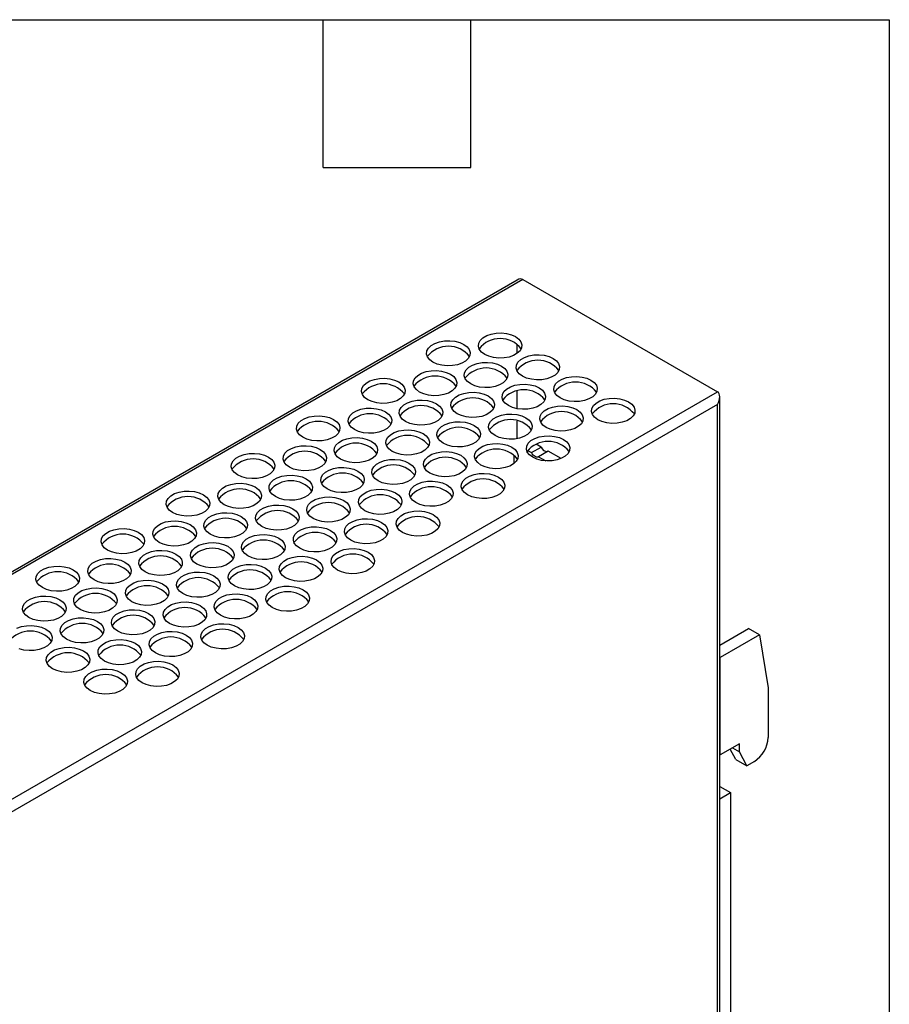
# Model space of a CAD drawing. Header units: millimetres. Extents: x 6 to 273, y 6 to 210.
# Tile 6 of 6: x 228 to 273, y 159 to 210. Entities that reach past the tile are written whole.
import ezdxf

# ---------------------------------------------------------------- set-up
doc = ezdxf.new("R2010")
doc.units = ezdxf.units.MM
doc.layers.add('TEXT', color=140, linetype='Continuous', lineweight=25)

msp = doc.modelspace()

# ---------------------------------------------------------------- linework, layer by layer
for p, q in [((253.8585, 196.1191), (213.4948, 172.8176)), ((254.1413, 196.1471), (213.6948, 172.7978)), ((254.1413, 196.1471), (264.1822, 190.3506)), ((253.8584, 192.3368), (253.8584, 192.8138)), ((253.8584, 191.3996), (253.8584, 191.5059)), ((223.7357, 167.0013), (264.1822, 190.3506)), ((253.8584, 189.4757), (253.8584, 190.3887)), ((264.2993, 139.8208), (264.2993, 190.0917)), ((264.1822, 189.6974), (224.0185, 166.5114)), ((264.1822, 139.8884), (264.1822, 189.6974)), ((253.8584, 187.938), (253.8584, 188.8444)), ((254.5974, 187.2123), (255.0924, 187.4981)), ((255.0924, 187.4981), (254.8322, 187.6483)), ((253.6993, 186.6596), (253.6993, 187.0817)), ((254.3938, 187.3299), (254.5974, 187.2123)), ((255.4547, 187.2889), (254.9597, 187.0032)), ((254.9597, 187.0032), (255.3363, 186.7858)), ((256.1144, 186.9081), (255.4547, 187.2889)), ((264.2993, 177.2719), (265.7903, 178.1326)), ((266.356, 177.806), (264.3295, 176.6362)), ((266.356, 177.806), (265.7903, 178.1326)), ((266.356, 177.806), (266.7985, 175.0811)), ((264.3295, 176.6362), (264.2993, 176.644)), ((264.3295, 171.6144), (264.3295, 176.6362)), ((266.7985, 175.0811), (266.7985, 172.509)), ((265.3136, 172.1825), (264.3295, 171.6144)), ((265.1271, 171.3807), (264.8467, 171.913)), ((264.9599, 171.9784), (265.3136, 171.7742)), ((265.3136, 171.7742), (265.3136, 172.1825)), ((265.6927, 171.0541), (265.3136, 171.7742)), ((264.3295, 171.6144), (264.2993, 171.6222)), ((265.1271, 171.3807), (265.6927, 171.0541)), ((266.0914, 171.2842), (265.6927, 171.0541)), ((264.2993, 169.9918), (264.8539, 169.6717)), ((264.2993, 169.3515), (264.8539, 169.6717)), ((264.8539, 169.6717), (264.8539, 144.808))]:
    msp.add_line(p, q)
at = {"flags": 128}
for points in [[(252.179, 192.2794), (252.0118, 192.4026), (251.9005, 192.5454), (251.8516, 192.6994), (251.868, 192.8557), (251.9487, 193.0052), (252.089, 193.1391), (252.2807, 193.2498), (252.5128, 193.3308), (252.7718, 193.3774), (253.0425, 193.3869), (253.3092, 193.3587), (253.5565, 193.2944), (253.77, 193.1978), (253.9373, 193.0746), (254.0486, 192.9318), (254.0975, 192.7778), (254.0811, 192.6215), (254.0004, 192.4721), (253.8601, 192.3381), (253.6684, 192.2274), (253.4363, 192.1464), (253.1773, 192.0998), (252.9066, 192.0903), (252.6399, 192.1186), (252.3925, 192.1828), (252.179, 192.2794)], [(249.5097, 191.8814), (249.3425, 192.0046), (249.2312, 192.1474), (249.1823, 192.3014), (249.1986, 192.4577), (249.2793, 192.6072), (249.4196, 192.7411), (249.6114, 192.8518), (249.8435, 192.9328), (250.1024, 192.9794), (250.3731, 192.9889), (250.6399, 192.9607), (250.8872, 192.8964), (251.1007, 192.7998), (251.268, 192.6766), (251.3793, 192.5338), (251.4282, 192.3798), (251.4118, 192.2235), (251.3311, 192.0741), (251.1908, 191.9401), (250.999, 191.8294), (250.7669, 191.7484), (250.508, 191.7018), (250.2373, 191.6923), (249.9705, 191.7206), (249.7232, 191.7848), (249.5097, 191.8814)], [(254.1236, 191.1568), (253.9563, 191.2801), (253.845, 191.4228), (253.7961, 191.5768), (253.8125, 191.7331), (253.8932, 191.8826), (254.0335, 192.0166), (254.2253, 192.1273), (254.4574, 192.2083), (254.7163, 192.2549), (254.987, 192.2643), (255.2538, 192.2361), (255.5011, 192.1718), (255.7146, 192.0753), (255.8818, 191.952), (255.9931, 191.8093), (256.042, 191.6553), (256.0257, 191.499), (255.945, 191.3495), (255.8047, 191.2155), (255.6129, 191.1048), (255.3808, 191.0238), (255.1219, 190.9772), (254.8512, 190.9678), (254.5844, 190.996), (254.3371, 191.0603), (254.1236, 191.1568)], [(251.4543, 190.7588), (251.287, 190.8821), (251.1757, 191.0248), (251.1268, 191.1788), (251.1432, 191.3351), (251.2239, 191.4846), (251.3642, 191.6186), (251.5559, 191.7293), (251.788, 191.8103), (252.047, 191.8569), (252.3177, 191.8663), (252.5844, 191.8381), (252.8318, 191.7738), (253.0453, 191.6773), (253.2125, 191.554), (253.3238, 191.4113), (253.3727, 191.2573), (253.3563, 191.101), (253.2756, 190.9515), (253.1353, 190.8175), (252.9436, 190.7068), (252.7115, 190.6258), (252.4525, 190.5792), (252.1818, 190.5698), (251.9151, 190.598), (251.6678, 190.6623), (251.4543, 190.7588)], [(246.151, 189.9424), (245.9837, 190.0657), (245.8724, 190.2084), (245.8235, 190.3624), (245.8399, 190.5187), (245.9206, 190.6682), (246.0609, 190.8022), (246.2526, 190.9129), (246.4847, 190.9939), (246.7437, 191.0405), (247.0144, 191.0499), (247.2811, 191.0217), (247.5285, 190.9574), (247.742, 190.8609), (247.9092, 190.7376), (248.0205, 190.5949), (248.0694, 190.4409), (248.053, 190.2846), (247.9723, 190.1351), (247.832, 190.0011), (247.6403, 189.8904), (247.4082, 189.8094), (247.1492, 189.7628), (246.8785, 189.7534), (246.6118, 189.7816), (246.3645, 189.8459), (246.151, 189.9424)], [(248.8203, 190.3404), (248.653, 190.4637), (248.5417, 190.6064), (248.4928, 190.7604), (248.5092, 190.9167), (248.5899, 191.0662), (248.7302, 191.2002), (248.922, 191.3109), (249.1541, 191.3919), (249.413, 191.4385), (249.6837, 191.4479), (249.9505, 191.4197), (250.1978, 191.3554), (250.4113, 191.2589), (250.5785, 191.1356), (250.6898, 190.9929), (250.7387, 190.8389), (250.7224, 190.6826), (250.6417, 190.5331), (250.5014, 190.3991), (250.3096, 190.2884), (250.0775, 190.2074), (249.8186, 190.1608), (249.5479, 190.1514), (249.2811, 190.1796), (249.0338, 190.2439), (248.8203, 190.3404)], [(256.0681, 190.0343), (255.9009, 190.1575), (255.7896, 190.3003), (255.7407, 190.4543), (255.7571, 190.6106), (255.8377, 190.76), (255.978, 190.894), (256.1698, 191.0047), (256.4019, 191.0857), (256.6608, 191.1323), (256.9316, 191.1418), (257.1983, 191.1135), (257.4456, 191.0493), (257.6591, 190.9527), (257.8264, 190.8295), (257.9377, 190.6867), (257.9866, 190.5327), (257.9702, 190.3764), (257.8895, 190.2269), (257.7492, 190.093), (257.5574, 189.9823), (257.3253, 189.9013), (257.0664, 189.8547), (256.7957, 189.8452), (256.5289, 189.8734), (256.2816, 189.9377), (256.0681, 190.0343)], [(253.3988, 189.6363), (253.2315, 189.7595), (253.1202, 189.9023), (253.0714, 190.0563), (253.0877, 190.2126), (253.1684, 190.362), (253.3087, 190.496), (253.5005, 190.6067), (253.7326, 190.6877), (253.9915, 190.7343), (254.2622, 190.7438), (254.529, 190.7155), (254.7763, 190.6513), (254.9898, 190.5547), (255.1571, 190.4315), (255.2684, 190.2887), (255.3172, 190.1347), (255.3009, 189.9784), (255.2202, 189.8289), (255.0799, 189.695), (254.8881, 189.5843), (254.656, 189.5033), (254.3971, 189.4567), (254.1264, 189.4472), (253.8596, 189.4754), (253.6123, 189.5397), (253.3988, 189.6363)], [(250.7648, 189.2178), (250.5976, 189.3411), (250.4863, 189.4839), (250.4374, 189.6379), (250.4538, 189.7941), (250.5344, 189.9436), (250.6747, 190.0776), (250.8665, 190.1883), (251.0986, 190.2693), (251.3575, 190.3159), (251.6283, 190.3253), (251.895, 190.2971), (252.1423, 190.2329), (252.3558, 190.1363), (252.5231, 190.0131), (252.6344, 189.8703), (252.6833, 189.7163), (252.6669, 189.56), (252.5862, 189.4105), (252.4459, 189.2766), (252.2541, 189.1658), (252.022, 189.0848), (251.7631, 189.0383), (251.4924, 189.0288), (251.2256, 189.057), (250.9783, 189.1213), (250.7648, 189.2178)], [(258.0127, 188.9117), (257.8454, 189.0349), (257.7341, 189.1777), (257.6852, 189.3317), (257.7016, 189.488), (257.7823, 189.6375), (257.9226, 189.7715), (258.1144, 189.8822), (258.3465, 189.9632), (258.6054, 190.0097), (258.8761, 190.0192), (259.1429, 189.991), (259.3902, 189.9267), (259.6037, 189.8302), (259.7709, 189.7069), (259.8822, 189.5641), (259.9311, 189.4101), (259.9147, 189.2539), (259.8341, 189.1044), (259.6938, 188.9704), (259.502, 188.8597), (259.2699, 188.7787), (259.011, 188.7321), (258.7402, 188.7227), (258.4735, 188.7509), (258.2262, 188.8151), (258.0127, 188.9117)], [(245.4615, 188.4014), (245.2943, 188.5247), (245.183, 188.6675), (245.1341, 188.8215), (245.1505, 188.9777), (245.2311, 189.1272), (245.3714, 189.2612), (245.5632, 189.3719), (245.7953, 189.4529), (246.0542, 189.4995), (246.325, 189.5089), (246.5917, 189.4807), (246.839, 189.4165), (247.0525, 189.3199), (247.2198, 189.1967), (247.3311, 189.0539), (247.38, 188.8999), (247.3636, 188.7436), (247.2829, 188.5941), (247.1426, 188.4601), (246.9508, 188.3494), (246.7187, 188.2684), (246.4598, 188.2219), (246.1891, 188.2124), (245.9223, 188.2406), (245.675, 188.3049), (245.4615, 188.4014)], [(248.0955, 188.8199), (247.9282, 188.9431), (247.8169, 189.0859), (247.7681, 189.2399), (247.7844, 189.3961), (247.8651, 189.5456), (248.0054, 189.6796), (248.1972, 189.7903), (248.4293, 189.8713), (248.6882, 189.9179), (248.9589, 189.9273), (249.2257, 189.8991), (249.473, 189.8349), (249.6865, 189.7383), (249.8538, 189.6151), (249.9651, 189.4723), (250.0139, 189.3183), (249.9976, 189.162), (249.9169, 189.0125), (249.7766, 188.8786), (249.5848, 188.7678), (249.3527, 188.6868), (249.0938, 188.6403), (248.8231, 188.6308), (248.5563, 188.659), (248.309, 188.7233), (248.0955, 188.8199)], [(255.3433, 188.5137), (255.1761, 188.6369), (255.0648, 188.7797), (255.0159, 188.9337), (255.0323, 189.09), (255.113, 189.2395), (255.2533, 189.3735), (255.445, 189.4842), (255.6771, 189.5652), (255.9361, 189.6117), (256.2068, 189.6212), (256.4735, 189.593), (256.7208, 189.5287), (256.9343, 189.4322), (257.1016, 189.3089), (257.2129, 189.1661), (257.2618, 189.0121), (257.2454, 188.8559), (257.1647, 188.7064), (257.0244, 188.5724), (256.8327, 188.4617), (256.6006, 188.3807), (256.3416, 188.3341), (256.0709, 188.3247), (255.8042, 188.3529), (255.5568, 188.4171), (255.3433, 188.5137)], [(242.7922, 188.0034), (242.6249, 188.1267), (242.5136, 188.2695), (242.4648, 188.4235), (242.4811, 188.5797), (242.5618, 188.7292), (242.7021, 188.8632), (242.8939, 188.9739), (243.126, 189.0549), (243.3849, 189.1015), (243.6556, 189.1109), (243.9224, 189.0827), (244.1697, 189.0185), (244.3832, 188.9219), (244.5505, 188.7987), (244.6618, 188.6559), (244.7106, 188.5019), (244.6943, 188.3456), (244.6136, 188.1961), (244.4733, 188.0621), (244.2815, 187.9514), (244.0494, 187.8704), (243.7905, 187.8239), (243.5198, 187.8144), (243.253, 187.8426), (243.0057, 187.9069), (242.7922, 188.0034)], [(252.7094, 188.0953), (252.5421, 188.2185), (252.4308, 188.3613), (252.3819, 188.5153), (252.3983, 188.6716), (252.479, 188.8211), (252.6193, 188.955), (252.8111, 189.0658), (253.0432, 189.1468), (253.3021, 189.1933), (253.5728, 189.2028), (253.8396, 189.1746), (254.0869, 189.1103), (254.3004, 189.0137), (254.4676, 188.8905), (254.5789, 188.7477), (254.6278, 188.5937), (254.6114, 188.4375), (254.5308, 188.288), (254.3905, 188.154), (254.1987, 188.0433), (253.9666, 187.9623), (253.7077, 187.9157), (253.4369, 187.9063), (253.1702, 187.9345), (252.9229, 187.9987), (252.7094, 188.0953)], [(250.04, 187.6973), (249.8728, 187.8205), (249.7615, 187.9633), (249.7126, 188.1173), (249.729, 188.2736), (249.8097, 188.4231), (249.95, 188.557), (250.1417, 188.6678), (250.3738, 188.7488), (250.6328, 188.7953), (250.9035, 188.8048), (251.1702, 188.7766), (251.4175, 188.7123), (251.631, 188.6157), (251.7983, 188.4925), (251.9096, 188.3497), (251.9585, 188.1957), (251.9421, 188.0395), (251.8614, 187.89), (251.7211, 187.756), (251.5294, 187.6453), (251.2973, 187.5643), (251.0383, 187.5177), (250.7676, 187.5083), (250.5009, 187.5365), (250.2535, 187.6007), (250.04, 187.6973)], [(244.7367, 186.8809), (244.5695, 187.0041), (244.4582, 187.1469), (244.4093, 187.3009), (244.4257, 187.4572), (244.5064, 187.6067), (244.6467, 187.7406), (244.8384, 187.8513), (245.0705, 187.9323), (245.3295, 187.9789), (245.6002, 187.9884), (245.8669, 187.9602), (246.1142, 187.8959), (246.3277, 187.7993), (246.495, 187.6761), (246.6063, 187.5333), (246.6552, 187.3793), (246.6388, 187.223), (246.5581, 187.0736), (246.4178, 186.9396), (246.2261, 186.8289), (245.994, 186.7479), (245.735, 186.7013), (245.4643, 186.6918), (245.1976, 186.7201), (244.9502, 186.7843), (244.7367, 186.8809)], [(247.4061, 187.2789), (247.2388, 187.4021), (247.1275, 187.5449), (247.0786, 187.6989), (247.095, 187.8552), (247.1757, 188.0047), (247.316, 188.1386), (247.5078, 188.2493), (247.7399, 188.3303), (247.9988, 188.3769), (248.2695, 188.3864), (248.5363, 188.3582), (248.7836, 188.2939), (248.9971, 188.1973), (249.1643, 188.0741), (249.2756, 187.9313), (249.3245, 187.7773), (249.3081, 187.621), (249.2275, 187.4716), (249.0872, 187.3376), (248.8954, 187.2269), (248.6633, 187.1459), (248.4044, 187.0993), (248.1336, 187.0898), (247.8669, 187.1181), (247.6196, 187.1823), (247.4061, 187.2789)], [(254.6539, 186.9727), (254.4867, 187.096), (254.3754, 187.2387), (254.3265, 187.3927), (254.3428, 187.549), (254.4235, 187.6985), (254.5638, 187.8325), (254.7556, 187.9432), (254.9877, 188.0242), (255.2466, 188.0708), (255.5173, 188.0802), (255.7841, 188.052), (256.0314, 187.9877), (256.2449, 187.8912), (256.4122, 187.7679), (256.5235, 187.6252), (256.5724, 187.4712), (256.556, 187.3149), (256.4753, 187.1654), (256.335, 187.0314), (256.1432, 186.9207), (255.9111, 186.8397), (255.6522, 186.7931), (255.3815, 186.7837), (255.1147, 186.8119), (254.8674, 186.8762), (254.6539, 186.9727)], [(242.1028, 186.4625), (241.9355, 186.5857), (241.8242, 186.7285), (241.7753, 186.8825), (241.7917, 187.0388), (241.8724, 187.1882), (242.0127, 187.3222), (242.2045, 187.4329), (242.4366, 187.5139), (242.6955, 187.5605), (242.9662, 187.57), (243.233, 187.5417), (243.4803, 187.4775), (243.6938, 187.3809), (243.861, 187.2577), (243.9723, 187.1149), (244.0212, 186.9609), (244.0048, 186.8046), (243.9242, 186.6552), (243.7839, 186.5212), (243.5921, 186.4105), (243.36, 186.3295), (243.1011, 186.2829), (242.8303, 186.2734), (242.5636, 186.3017), (242.3163, 186.3659), (242.1028, 186.4625)], [(251.9846, 186.5747), (251.8173, 186.698), (251.706, 186.8407), (251.6571, 186.9947), (251.6735, 187.151), (251.7542, 187.3005), (251.8945, 187.4345), (252.0863, 187.5452), (252.3184, 187.6262), (252.5773, 187.6728), (252.848, 187.6822), (253.1148, 187.654), (253.3621, 187.5897), (253.5756, 187.4932), (253.7428, 187.3699), (253.8541, 187.2272), (253.903, 187.0732), (253.8867, 186.9169), (253.806, 186.7674), (253.6657, 186.6334), (253.4739, 186.5227), (253.2418, 186.4417), (252.9829, 186.3951), (252.7122, 186.3857), (252.4454, 186.4139), (252.1981, 186.4782), (251.9846, 186.5747)], [(239.4334, 186.0645), (239.2662, 186.1877), (239.1549, 186.3305), (239.106, 186.4845), (239.1224, 186.6408), (239.2031, 186.7902), (239.3434, 186.9242), (239.5351, 187.0349), (239.7672, 187.1159), (240.0262, 187.1625), (240.2969, 187.172), (240.5636, 187.1437), (240.8109, 187.0795), (241.0244, 186.9829), (241.1917, 186.8597), (241.303, 186.7169), (241.3519, 186.5629), (241.3355, 186.4066), (241.2548, 186.2572), (241.1145, 186.1232), (240.9228, 186.0125), (240.6907, 185.9315), (240.4317, 185.8849), (240.161, 185.8754), (239.8943, 185.9037), (239.6469, 185.9679), (239.4334, 186.0645)], [(249.3506, 186.1563), (249.1834, 186.2796), (249.0721, 186.4223), (249.0232, 186.5763), (249.0395, 186.7326), (249.1202, 186.8821), (249.2605, 187.0161), (249.4523, 187.1268), (249.6844, 187.2078), (249.9433, 187.2544), (250.214, 187.2638), (250.4808, 187.2356), (250.7281, 187.1713), (250.9416, 187.0748), (251.1089, 186.9515), (251.2202, 186.8088), (251.2691, 186.6548), (251.2527, 186.4985), (251.172, 186.349), (251.0317, 186.215), (250.8399, 186.1043), (250.6078, 186.0233), (250.3489, 185.9767), (250.0782, 185.9673), (249.8114, 185.9955), (249.5641, 186.0598), (249.3506, 186.1563)], [(254.9597, 187.0032), (254.9233, 186.9813), (254.8794, 186.9744), (254.8303, 186.9826), (254.7786, 187.0057), (254.7269, 187.0423), (254.6778, 187.0907), (254.6339, 187.1484), (254.5974, 187.2123)], [(244.0473, 185.3399), (243.8801, 185.4632), (243.7688, 185.6059), (243.7199, 185.7599), (243.7362, 185.9162), (243.8169, 186.0657), (243.9572, 186.1997), (244.149, 186.3104), (244.3811, 186.3914), (244.64, 186.438), (244.9107, 186.4474), (245.1775, 186.4192), (245.4248, 186.3549), (245.6383, 186.2584), (245.8056, 186.1351), (245.9169, 185.9924), (245.9658, 185.8384), (245.9494, 185.6821), (245.8687, 185.5326), (245.7284, 185.3986), (245.5366, 185.2879), (245.3045, 185.2069), (245.0456, 185.1603), (244.7749, 185.1509), (244.5081, 185.1791), (244.2608, 185.2434), (244.0473, 185.3399)], [(246.6813, 185.7583), (246.514, 185.8816), (246.4027, 186.0243), (246.3538, 186.1783), (246.3702, 186.3346), (246.4509, 186.4841), (246.5912, 186.6181), (246.783, 186.7288), (247.0151, 186.8098), (247.274, 186.8564), (247.5447, 186.8658), (247.8115, 186.8376), (248.0588, 186.7733), (248.2723, 186.6768), (248.4395, 186.5535), (248.5508, 186.4108), (248.5997, 186.2568), (248.5834, 186.1005), (248.5027, 185.951), (248.3624, 185.817), (248.1706, 185.7063), (247.9385, 185.6253), (247.6796, 185.5787), (247.4089, 185.5693), (247.1421, 185.5975), (246.8948, 185.6618), (246.6813, 185.7583)], [(241.378, 184.9419), (241.2107, 185.0652), (241.0994, 185.2079), (241.0505, 185.3619), (241.0669, 185.5182), (241.1476, 185.6677), (241.2879, 185.8017), (241.4797, 185.9124), (241.7118, 185.9934), (241.9707, 186.04), (242.2414, 186.0494), (242.5082, 186.0212), (242.7555, 185.9569), (242.969, 185.8604), (243.1362, 185.7371), (243.2475, 185.5944), (243.2964, 185.4404), (243.2801, 185.2841), (243.1994, 185.1346), (243.0591, 185.0006), (242.8673, 184.8899), (242.6352, 184.8089), (242.3763, 184.7623), (242.1056, 184.7529), (241.8388, 184.7811), (241.5915, 184.8454), (241.378, 184.9419)], [(251.2952, 185.0338), (251.1279, 185.157), (251.0166, 185.2998), (250.9677, 185.4538), (250.9841, 185.6101), (251.0648, 185.7595), (251.2051, 185.8935), (251.3968, 186.0042), (251.6289, 186.0852), (251.8879, 186.1318), (252.1586, 186.1413), (252.4253, 186.113), (252.6727, 186.0488), (252.8862, 185.9522), (253.0534, 185.829), (253.1647, 185.6862), (253.2136, 185.5322), (253.1972, 185.3759), (253.1165, 185.2264), (252.9762, 185.0925), (252.7845, 184.9818), (252.5524, 184.9008), (252.2934, 184.8542), (252.0227, 184.8447), (251.756, 184.8729), (251.5087, 184.9372), (251.2952, 185.0338)], [(238.744, 184.5235), (238.5768, 184.6467), (238.4655, 184.7895), (238.4166, 184.9435), (238.4329, 185.0998), (238.5136, 185.2493), (238.6539, 185.3833), (238.8457, 185.494), (239.0778, 185.575), (239.3367, 185.6215), (239.6074, 185.631), (239.8742, 185.6028), (240.1215, 185.5385), (240.335, 185.442), (240.5023, 185.3187), (240.6136, 185.1759), (240.6625, 185.0219), (240.6461, 184.8657), (240.5654, 184.7162), (240.4251, 184.5822), (240.2333, 184.4715), (240.0012, 184.3905), (239.7423, 184.3439), (239.4716, 184.3345), (239.2048, 184.3627), (238.9575, 184.4269), (238.744, 184.5235)], [(248.6258, 184.6358), (248.4586, 184.759), (248.3473, 184.9018), (248.2984, 185.0558), (248.3148, 185.2121), (248.3954, 185.3615), (248.5357, 185.4955), (248.7275, 185.6062), (248.9596, 185.6872), (249.2185, 185.7338), (249.4893, 185.7433), (249.756, 185.715), (250.0033, 185.6508), (250.2168, 185.5542), (250.3841, 185.431), (250.4954, 185.2882), (250.5443, 185.1342), (250.5279, 184.9779), (250.4472, 184.8284), (250.3069, 184.6945), (250.1151, 184.5838), (249.883, 184.5028), (249.6241, 184.4562), (249.3534, 184.4467), (249.0866, 184.4749), (248.8393, 184.5392), (248.6258, 184.6358)], [(236.0747, 184.1255), (235.9074, 184.2487), (235.7961, 184.3915), (235.7472, 184.5455), (235.7636, 184.7018), (235.8443, 184.8513), (235.9846, 184.9853), (236.1764, 185.096), (236.4085, 185.177), (236.6674, 185.2235), (236.9381, 185.233), (237.2049, 185.2048), (237.4522, 185.1405), (237.6657, 185.044), (237.8329, 184.9207), (237.9442, 184.7779), (237.9931, 184.6239), (237.9768, 184.4677), (237.8961, 184.3182), (237.7558, 184.1842), (237.564, 184.0735), (237.3319, 183.9925), (237.073, 183.9459), (236.8023, 183.9365), (236.5355, 183.9647), (236.2882, 184.0289), (236.0747, 184.1255)], [(243.3225, 183.8194), (243.1553, 183.9426), (243.044, 184.0854), (242.9951, 184.2394), (243.0115, 184.3956), (243.0921, 184.5451), (243.2324, 184.6791), (243.4242, 184.7898), (243.6563, 184.8708), (243.9152, 184.9174), (244.186, 184.9268), (244.4527, 184.8986), (244.7, 184.8344), (244.9135, 184.7378), (245.0808, 184.6146), (245.1921, 184.4718), (245.241, 184.3178), (245.2246, 184.1615), (245.1439, 184.012), (245.0036, 183.8781), (244.8118, 183.7673), (244.5797, 183.6863), (244.3208, 183.6398), (244.0501, 183.6303), (243.7833, 183.6585), (243.536, 183.7228), (243.3225, 183.8194)], [(245.9919, 184.2174), (245.8246, 184.3406), (245.7133, 184.4834), (245.6644, 184.6374), (245.6808, 184.7936), (245.7615, 184.9431), (245.9018, 185.0771), (246.0935, 185.1878), (246.3256, 185.2688), (246.5846, 185.3154), (246.8553, 185.3248), (247.122, 185.2966), (247.3694, 185.2324), (247.5829, 185.1358), (247.7501, 185.0126), (247.8614, 184.8698), (247.9103, 184.7158), (247.8939, 184.5595), (247.8132, 184.41), (247.6729, 184.2761), (247.4812, 184.1653), (247.2491, 184.0843), (246.9901, 184.0378), (246.7194, 184.0283), (246.4527, 184.0565), (246.2054, 184.1208), (245.9919, 184.2174)], [(240.6886, 183.4009), (240.5213, 183.5242), (240.41, 183.667), (240.3611, 183.821), (240.3775, 183.9772), (240.4582, 184.1267), (240.5985, 184.2607), (240.7902, 184.3714), (241.0223, 184.4524), (241.2813, 184.499), (241.552, 184.5084), (241.8187, 184.4802), (242.0661, 184.416), (242.2796, 184.3194), (242.4468, 184.1962), (242.5581, 184.0534), (242.607, 183.8994), (242.5906, 183.7431), (242.5099, 183.5936), (242.3696, 183.4596), (242.1779, 183.3489), (241.9458, 183.2679), (241.6868, 183.2214), (241.4161, 183.2119), (241.1494, 183.2401), (240.9021, 183.3044), (240.6886, 183.4009)], [(238.0192, 183.0029), (237.852, 183.1262), (237.7407, 183.269), (237.6918, 183.423), (237.7082, 183.5792), (237.7888, 183.7287), (237.9291, 183.8627), (238.1209, 183.9734), (238.353, 184.0544), (238.6119, 184.101), (238.8827, 184.1104), (239.1494, 184.0822), (239.3967, 184.018), (239.6102, 183.9214), (239.7775, 183.7982), (239.8888, 183.6554), (239.9377, 183.5014), (239.9213, 183.3451), (239.8406, 183.1956), (239.7003, 183.0616), (239.5085, 182.9509), (239.2764, 182.8699), (239.0175, 182.8234), (238.7468, 182.8139), (238.48, 182.8421), (238.2327, 182.9064), (238.0192, 183.0029)], [(247.9364, 183.0948), (247.7691, 183.218), (247.6578, 183.3608), (247.609, 183.5148), (247.6253, 183.6711), (247.706, 183.8206), (247.8463, 183.9545), (248.0381, 184.0653), (248.2702, 184.1463), (248.5291, 184.1928), (248.7998, 184.2023), (249.0666, 184.1741), (249.3139, 184.1098), (249.5274, 184.0132), (249.6947, 183.89), (249.806, 183.7472), (249.8548, 183.5932), (249.8385, 183.437), (249.7578, 183.2875), (249.6175, 183.1535), (249.4257, 183.0428), (249.1936, 182.9618), (248.9347, 182.9152), (248.664, 182.9058), (248.3972, 182.934), (248.1499, 182.9982), (247.9364, 183.0948)], [(235.3853, 182.5845), (235.218, 182.7078), (235.1067, 182.8506), (235.0578, 183.0046), (235.0742, 183.1608), (235.1549, 183.3103), (235.2952, 183.4443), (235.4869, 183.555), (235.719, 183.636), (235.978, 183.6826), (236.2487, 183.692), (236.5154, 183.6638), (236.7628, 183.5995), (236.9763, 183.503), (237.1435, 183.3797), (237.2548, 183.237), (237.3037, 183.083), (237.2873, 182.9267), (237.2066, 182.7772), (237.0663, 182.6432), (236.8746, 182.5325), (236.6425, 182.4515), (236.3835, 182.405), (236.1128, 182.3955), (235.8461, 182.4237), (235.5988, 182.488), (235.3853, 182.5845)], [(245.2671, 182.6968), (245.0998, 182.82), (244.9885, 182.9628), (244.9396, 183.1168), (244.956, 183.2731), (245.0367, 183.4226), (245.177, 183.5565), (245.3688, 183.6673), (245.6009, 183.7483), (245.8598, 183.7948), (246.1305, 183.8043), (246.3973, 183.7761), (246.6446, 183.7118), (246.8581, 183.6152), (247.0253, 183.492), (247.1366, 183.3492), (247.1855, 183.1952), (247.1691, 183.039), (247.0885, 182.8895), (246.9482, 182.7555), (246.7564, 182.6448), (246.5243, 182.5638), (246.2654, 182.5172), (245.9946, 182.5078), (245.7279, 182.536), (245.4806, 182.6002), (245.2671, 182.6968)], [(232.7159, 182.1865), (232.5487, 182.3098), (232.4374, 182.4526), (232.3885, 182.6066), (232.4049, 182.7628), (232.4855, 182.9123), (232.6258, 183.0463), (232.8176, 183.157), (233.0497, 183.238), (233.3086, 183.2846), (233.5794, 183.294), (233.8461, 183.2658), (234.0934, 183.2016), (234.3069, 183.105), (234.4742, 182.9817), (234.5855, 182.839), (234.6344, 182.685), (234.618, 182.5287), (234.5373, 182.3792), (234.397, 182.2452), (234.2052, 182.1345), (233.9731, 182.0535), (233.7142, 182.007), (233.4435, 181.9975), (233.1767, 182.0257), (232.9294, 182.09), (232.7159, 182.1865)], [(239.9638, 181.8804), (239.7965, 182.0036), (239.6852, 182.1464), (239.6363, 182.3004), (239.6527, 182.4567), (239.7334, 182.6062), (239.8737, 182.7401), (240.0655, 182.8508), (240.2976, 182.9318), (240.5565, 182.9784), (240.8272, 182.9879), (241.094, 182.9597), (241.3413, 182.8954), (241.5548, 182.7988), (241.722, 182.6756), (241.8333, 182.5328), (241.8822, 182.3788), (241.8658, 182.2225), (241.7852, 182.0731), (241.6449, 181.9391), (241.4531, 181.8284), (241.221, 181.7474), (240.9621, 181.7008), (240.6913, 181.6913), (240.4246, 181.7196), (240.1773, 181.7838), (239.9638, 181.8804)], [(242.6331, 182.2784), (242.4658, 182.4016), (242.3545, 182.5444), (242.3057, 182.6984), (242.322, 182.8547), (242.4027, 183.0042), (242.543, 183.1381), (242.7348, 183.2488), (242.9669, 183.3298), (243.2258, 183.3764), (243.4965, 183.3859), (243.7633, 183.3577), (244.0106, 183.2934), (244.2241, 183.1968), (244.3914, 183.0736), (244.5027, 182.9308), (244.5515, 182.7768), (244.5352, 182.6205), (244.4545, 182.4711), (244.3142, 182.3371), (244.1224, 182.2264), (243.8903, 182.1454), (243.6314, 182.0988), (243.3607, 182.0893), (243.0939, 182.1176), (242.8466, 182.1818), (242.6331, 182.2784)], [(237.3298, 181.462), (237.1625, 181.5852), (237.0512, 181.728), (237.0024, 181.882), (237.0187, 182.0383), (237.0994, 182.1877), (237.2397, 182.3217), (237.4315, 182.4324), (237.6636, 182.5134), (237.9225, 182.56), (238.1932, 182.5695), (238.46, 182.5412), (238.7073, 182.477), (238.9208, 182.3804), (239.0881, 182.2572), (239.1994, 182.1144), (239.2482, 181.9604), (239.2319, 181.8041), (239.1512, 181.6547), (239.0109, 181.5207), (238.8191, 181.41), (238.587, 181.329), (238.3281, 181.2824), (238.0574, 181.2729), (237.7906, 181.3012), (237.5433, 181.3654), (237.3298, 181.462)], [(234.6605, 181.064), (234.4932, 181.1872), (234.3819, 181.33), (234.333, 181.484), (234.3494, 181.6403), (234.4301, 181.7897), (234.5704, 181.9237), (234.7622, 182.0344), (234.9943, 182.1154), (235.2532, 182.162), (235.5239, 182.1715), (235.7907, 182.1432), (236.038, 182.079), (236.2515, 181.9824), (236.4187, 181.8592), (236.53, 181.7164), (236.5789, 181.5624), (236.5625, 181.4061), (236.4819, 181.2567), (236.3416, 181.1227), (236.1498, 181.012), (235.9177, 180.931), (235.6588, 180.8844), (235.388, 180.8749), (235.1213, 180.9032), (234.874, 180.9674), (234.6605, 181.064)], [(241.9083, 180.7578), (241.7411, 180.8811), (241.6298, 181.0238), (241.5809, 181.1778), (241.5972, 181.3341), (241.6779, 181.4836), (241.8182, 181.6176), (242.01, 181.7283), (242.2421, 181.8093), (242.501, 181.8559), (242.7717, 181.8653), (243.0385, 181.8371), (243.2858, 181.7728), (243.4993, 181.6763), (243.6666, 181.553), (243.7779, 181.4103), (243.8268, 181.2563), (243.8104, 181.1), (243.7297, 180.9505), (243.5894, 180.8165), (243.3976, 180.7058), (243.1655, 180.6248), (242.9066, 180.5782), (242.6359, 180.5688), (242.3691, 180.597), (242.1218, 180.6613), (241.9083, 180.7578)], [(244.5776, 181.1558), (244.4104, 181.2791), (244.2991, 181.4218), (244.2502, 181.5758), (244.2666, 181.7321), (244.3473, 181.8816), (244.4876, 182.0156), (244.6793, 182.1263), (244.9114, 182.2073), (245.1704, 182.2539), (245.4411, 182.2633), (245.7078, 182.2351), (245.9551, 182.1708), (246.1686, 182.0743), (246.3359, 181.951), (246.4472, 181.8083), (246.4961, 181.6543), (246.4797, 181.498), (246.399, 181.3485), (246.2587, 181.2145), (246.067, 181.1038), (245.8349, 181.0228), (245.5759, 180.9762), (245.3052, 180.9668), (245.0385, 180.995), (244.7911, 181.0593), (244.5776, 181.1558)], [(232.0265, 180.6456), (231.8592, 180.7688), (231.7479, 180.9116), (231.6991, 181.0656), (231.7154, 181.2219), (231.7961, 181.3713), (231.9364, 181.5053), (232.1282, 181.616), (232.3603, 181.697), (232.6192, 181.7436), (232.8899, 181.7531), (233.1567, 181.7248), (233.404, 181.6606), (233.6175, 181.564), (233.7848, 181.4408), (233.8961, 181.298), (233.9449, 181.144), (233.9286, 180.9877), (233.8479, 180.8383), (233.7076, 180.7043), (233.5158, 180.5936), (233.2837, 180.5126), (233.0248, 180.466), (232.7541, 180.4565), (232.4873, 180.4848), (232.24, 180.549), (232.0265, 180.6456)], [(239.2743, 180.3394), (239.1071, 180.4627), (238.9958, 180.6054), (238.9469, 180.7594), (238.9633, 180.9157), (239.044, 181.0652), (239.1843, 181.1992), (239.376, 181.3099), (239.6081, 181.3909), (239.8671, 181.4375), (240.1378, 181.4469), (240.4045, 181.4187), (240.6518, 181.3544), (240.8653, 181.2579), (241.0326, 181.1346), (241.1439, 180.9919), (241.1928, 180.8379), (241.1764, 180.6816), (241.0957, 180.5321), (240.9554, 180.3981), (240.7637, 180.2874), (240.5316, 180.2064), (240.2726, 180.1598), (240.0019, 180.1504), (239.7352, 180.1786), (239.4878, 180.2429), (239.2743, 180.3394)], [(229.3572, 180.2476), (229.1899, 180.3708), (229.0786, 180.5136), (229.0297, 180.6676), (229.0461, 180.8239), (229.1268, 180.9733), (229.2671, 181.1073), (229.4589, 181.218), (229.691, 181.299), (229.9499, 181.3456), (230.2206, 181.3551), (230.4874, 181.3268), (230.7347, 181.2626), (230.9482, 181.166), (231.1154, 181.0428), (231.2267, 180.9), (231.2756, 180.746), (231.2592, 180.5897), (231.1786, 180.4403), (231.0383, 180.3063), (230.8465, 180.1956), (230.6144, 180.1146), (230.3555, 180.068), (230.0847, 180.0585), (229.818, 180.0868), (229.5707, 180.151), (229.3572, 180.2476)], [(236.605, 179.9414), (236.4378, 180.0647), (236.3265, 180.2074), (236.2776, 180.3614), (236.2939, 180.5177), (236.3746, 180.6672), (236.5149, 180.8012), (236.7067, 180.9119), (236.9388, 180.9929), (237.1977, 181.0395), (237.4684, 181.0489), (237.7352, 181.0207), (237.9825, 180.9564), (238.196, 180.8599), (238.3633, 180.7366), (238.4746, 180.5939), (238.5235, 180.4399), (238.5071, 180.2836), (238.4264, 180.1341), (238.2861, 180.0001), (238.0943, 179.8894), (237.8622, 179.8084), (237.6033, 179.7618), (237.3326, 179.7524), (237.0658, 179.7806), (236.8185, 179.8449), (236.605, 179.9414)], [(233.971, 179.523), (233.8038, 179.6462), (233.6925, 179.789), (233.6436, 179.943), (233.66, 180.0993), (233.7407, 180.2488), (233.881, 180.3828), (234.0727, 180.4935), (234.3048, 180.5745), (234.5638, 180.621), (234.8345, 180.6305), (235.1012, 180.6023), (235.3485, 180.538), (235.562, 180.4415), (235.7293, 180.3182), (235.8406, 180.1754), (235.8895, 180.0214), (235.8731, 179.8652), (235.7924, 179.7157), (235.6521, 179.5817), (235.4604, 179.471), (235.2283, 179.39), (234.9693, 179.3434), (234.6986, 179.334), (234.4319, 179.3622), (234.1845, 179.4264), (233.971, 179.523)], [(231.3017, 179.125), (231.1345, 179.2482), (231.0232, 179.391), (230.9743, 179.545), (230.9906, 179.7013), (231.0713, 179.8508), (231.2116, 179.9848), (231.4034, 180.0955), (231.6355, 180.1765), (231.8944, 180.223), (232.1651, 180.2325), (232.4319, 180.2043), (232.6792, 180.14), (232.8927, 180.0435), (233.06, 179.9202), (233.1713, 179.7774), (233.2202, 179.6234), (233.2038, 179.4672), (233.1231, 179.3177), (232.9828, 179.1837), (232.791, 179.073), (232.5589, 178.992), (232.3, 178.9454), (232.0293, 178.936), (231.7625, 178.9642), (231.5152, 179.0284), (231.3017, 179.125)], [(238.5496, 178.8189), (238.3823, 178.9421), (238.271, 179.0849), (238.2221, 179.2389), (238.2385, 179.3951), (238.3192, 179.5446), (238.4595, 179.6786), (238.6512, 179.7893), (238.8833, 179.8703), (239.1423, 179.9169), (239.413, 179.9263), (239.6797, 179.8981), (239.9271, 179.8339), (240.1406, 179.7373), (240.3078, 179.6141), (240.4191, 179.4713), (240.468, 179.3173), (240.4516, 179.161), (240.3709, 179.0115), (240.2306, 178.8776), (240.0389, 178.7668), (239.8068, 178.6858), (239.5478, 178.6393), (239.2771, 178.6298), (239.0104, 178.658), (238.7631, 178.7223), (238.5496, 178.8189)], [(241.2189, 179.2169), (241.0516, 179.3401), (240.9403, 179.4829), (240.8914, 179.6369), (240.9078, 179.7931), (240.9885, 179.9426), (241.1288, 180.0766), (241.3206, 180.1873), (241.5527, 180.2683), (241.8116, 180.3149), (242.0823, 180.3243), (242.3491, 180.2961), (242.5964, 180.2319), (242.8099, 180.1353), (242.9771, 180.0121), (243.0884, 179.8693), (243.1373, 179.7153), (243.121, 179.559), (243.0403, 179.4095), (242.9, 179.2756), (242.7082, 179.1648), (242.4761, 179.0838), (242.2172, 179.0373), (241.9465, 179.0278), (241.6797, 179.056), (241.4324, 179.1203), (241.2189, 179.2169)], [(228.6677, 178.7066), (228.5005, 178.8298), (228.3892, 178.9726), (228.3403, 179.1266), (228.3567, 179.2829), (228.4374, 179.4324), (228.5777, 179.5664), (228.7694, 179.6771), (229.0015, 179.7581), (229.2605, 179.8046), (229.5312, 179.8141), (229.7979, 179.7859), (230.0452, 179.7216), (230.2587, 179.6251), (230.426, 179.5018), (230.5373, 179.359), (230.5862, 179.205), (230.5698, 179.0488), (230.4891, 178.8993), (230.3488, 178.7653), (230.157, 178.6546), (229.925, 178.5736), (229.666, 178.527), (229.3953, 178.5176), (229.1286, 178.5458), (228.8812, 178.61), (228.6677, 178.7066)], [(235.9156, 178.4004), (235.7483, 178.5237), (235.637, 178.6665), (235.5881, 178.8205), (235.6045, 178.9767), (235.6852, 179.1262), (235.8255, 179.2602), (236.0173, 179.3709), (236.2494, 179.4519), (236.5083, 179.4985), (236.779, 179.5079), (237.0458, 179.4797), (237.2931, 179.4155), (237.5066, 179.3189), (237.6738, 179.1957), (237.7851, 179.0529), (237.834, 178.8989), (237.8177, 178.7426), (237.737, 178.5931), (237.5967, 178.4591), (237.4049, 178.3484), (237.1728, 178.2674), (236.9139, 178.2209), (236.6432, 178.2114), (236.3764, 178.2396), (236.1291, 178.3039), (235.9156, 178.4004)], [(233.2463, 178.0024), (233.079, 178.1257), (232.9677, 178.2685), (232.9188, 178.4225), (232.9352, 178.5787), (233.0159, 178.7282), (233.1562, 178.8622), (233.3479, 178.9729), (233.58, 179.0539), (233.839, 179.1005), (234.1097, 179.1099), (234.3764, 179.0817), (234.6238, 179.0175), (234.8373, 178.9209), (235.0045, 178.7977), (235.1158, 178.6549), (235.1647, 178.5009), (235.1483, 178.3446), (235.0676, 178.1951), (234.9273, 178.0611), (234.7356, 177.9504), (234.5035, 177.8694), (234.2445, 177.8229), (233.9738, 177.8134), (233.7071, 177.8416), (233.4598, 177.9059), (233.2463, 178.0024)], [(230.6123, 177.584), (230.445, 177.7073), (230.3337, 177.8501), (230.2848, 178.0041), (230.3012, 178.1603), (230.3819, 178.3098), (230.5222, 178.4438), (230.714, 178.5545), (230.9461, 178.6355), (231.205, 178.6821), (231.4757, 178.6915), (231.7425, 178.6633), (231.9898, 178.599), (232.2033, 178.5025), (232.3705, 178.3792), (232.4818, 178.2365), (232.5307, 178.0825), (232.5144, 177.9262), (232.4337, 177.7767), (232.2934, 177.6427), (232.1016, 177.532), (231.8695, 177.451), (231.6106, 177.4045), (231.3399, 177.395), (231.0731, 177.4232), (230.8258, 177.4875), (230.6123, 177.584)], [(237.8601, 177.2779), (237.6929, 177.4011), (237.5816, 177.5439), (237.5327, 177.6979), (237.5491, 177.8542), (237.6297, 178.0037), (237.77, 178.1376), (237.9618, 178.2483), (238.1939, 178.3293), (238.4528, 178.3759), (238.7236, 178.3854), (238.9903, 178.3572), (239.2376, 178.2929), (239.4511, 178.1963), (239.6184, 178.0731), (239.7297, 177.9303), (239.7786, 177.7763), (239.7622, 177.62), (239.6815, 177.4706), (239.5412, 177.3366), (239.3494, 177.2259), (239.1173, 177.1449), (238.8584, 177.0983), (238.5877, 177.0888), (238.3209, 177.1171), (238.0736, 177.1813), (237.8601, 177.2779)], [(228.0446, 178.1565), (228.2767, 178.2375), (228.5357, 178.2841), (228.8064, 178.2935), (229.0731, 178.2653), (229.3205, 178.2011), (229.534, 178.1045), (229.7012, 177.9812), (229.8125, 177.8385), (229.8614, 177.6845), (229.845, 177.5282), (229.7643, 177.3787), (229.624, 177.2447), (229.4323, 177.134), (229.2002, 177.053), (228.9412, 177.0065), (228.6705, 176.997), (228.4038, 177.0252), (228.1565, 177.0895)], [(235.1908, 176.8799), (235.0235, 177.0031), (234.9122, 177.1459), (234.8634, 177.2999), (234.8797, 177.4562), (234.9604, 177.6057), (235.1007, 177.7396), (235.2925, 177.8503), (235.5246, 177.9313), (235.7835, 177.9779), (236.0542, 177.9874), (236.321, 177.9592), (236.5683, 177.8949), (236.7818, 177.7983), (236.9491, 177.6751), (237.0604, 177.5323), (237.1092, 177.3783), (237.0929, 177.222), (237.0122, 177.0726), (236.8719, 176.9386), (236.6801, 176.8279), (236.448, 176.7469), (236.1891, 176.7003), (235.9184, 176.6908), (235.6516, 176.7191), (235.4043, 176.7833), (235.1908, 176.8799)], [(232.5568, 176.4615), (232.3896, 176.5847), (232.2783, 176.7275), (232.2294, 176.8815), (232.2458, 177.0378), (232.3264, 177.1872), (232.4667, 177.3212), (232.6585, 177.4319), (232.8906, 177.5129), (233.1495, 177.5595), (233.4203, 177.569), (233.687, 177.5407), (233.9343, 177.4765), (234.1478, 177.3799), (234.3151, 177.2567), (234.4264, 177.1139), (234.4753, 176.9599), (234.4589, 176.8036), (234.3782, 176.6542), (234.2379, 176.5202), (234.0461, 176.4095), (233.814, 176.3285), (233.5551, 176.2819), (233.2844, 176.2724), (233.0176, 176.3007), (232.7703, 176.3649), (232.5568, 176.4615)], [(229.8875, 176.0635), (229.7202, 176.1867), (229.6089, 176.3295), (229.5601, 176.4835), (229.5764, 176.6398), (229.6571, 176.7892), (229.7974, 176.9232), (229.9892, 177.0339), (230.2213, 177.1149), (230.4802, 177.1615), (230.7509, 177.171), (231.0177, 177.1427), (231.265, 177.0785), (231.4785, 176.9819), (231.6458, 176.8587), (231.7571, 176.7159), (231.8059, 176.5619), (231.7896, 176.4056), (231.7089, 176.2562), (231.5686, 176.1222), (231.3768, 176.0115), (231.1447, 175.9305), (230.8858, 175.8839), (230.6151, 175.8744), (230.3483, 175.9027), (230.101, 175.9669), (229.8875, 176.0635)], [(234.5014, 175.3389), (234.3341, 175.4622), (234.2228, 175.6049), (234.1739, 175.7589), (234.1903, 175.9152), (234.271, 176.0647), (234.4113, 176.1987), (234.6031, 176.3094), (234.8352, 176.3904), (235.0941, 176.437), (235.3648, 176.4464), (235.6316, 176.4182), (235.8789, 176.3539), (236.0924, 176.2574), (236.2596, 176.1341), (236.3709, 175.9914), (236.4198, 175.8374), (236.4034, 175.6811), (236.3228, 175.5316), (236.1825, 175.3976), (235.9907, 175.2869), (235.7586, 175.2059), (235.4997, 175.1593), (235.2289, 175.1499), (234.9622, 175.1781), (234.7149, 175.2424), (234.5014, 175.3389)], [(231.832, 174.9409), (231.6648, 175.0642), (231.5535, 175.2069), (231.5046, 175.3609), (231.521, 175.5172), (231.6017, 175.6667), (231.742, 175.8007), (231.9337, 175.9114), (232.1658, 175.9924), (232.4248, 176.039), (232.6955, 176.0484), (232.9622, 176.0202), (233.2095, 175.9559), (233.423, 175.8594), (233.5903, 175.7361), (233.7016, 175.5934), (233.7505, 175.4394), (233.7341, 175.2831), (233.6534, 175.1336), (233.5131, 174.9996), (233.3214, 174.8889), (233.0893, 174.8079), (232.8303, 174.7613), (232.5596, 174.7519), (232.2929, 174.7801), (232.0455, 174.8444), (231.832, 174.9409)]]:
    msp.add_lwpolyline(points, dxfattribs=at)
for centre, radius, start, end in [((252.9745, 191.7089), 1.3915, 38.50996, 141.49004), ((250.3052, 191.3109), 1.3915, 38.50996, 141.49004), ((252.2498, 190.1883), 1.3915, 38.50996, 141.49004), ((254.9191, 190.5863), 1.3915, 38.50996, 141.49004), ((249.6158, 189.7699), 1.3915, 38.50996, 141.49004), ((246.9465, 189.3719), 1.3915, 38.50996, 141.49004), ((256.8636, 189.4638), 1.3915, 38.50996, 141.49004), ((251.5603, 188.6474), 1.3915, 38.50996, 141.49004), ((254.1943, 189.0658), 1.3915, 38.50996, 141.49004), ((248.891, 188.2494), 1.3915, 38.50996, 141.49004), ((258.8082, 188.3412), 1.3915, 38.50996, 141.49004), ((246.257, 187.8309), 1.3915, 38.50996, 141.49004), ((256.1388, 187.9432), 1.3915, 38.50996, 141.49004), ((243.5877, 187.4329), 1.3915, 38.50996, 141.49004), ((250.8355, 187.1268), 1.3915, 38.50996, 141.49004), ((253.5049, 187.5248), 1.3915, 38.50996, 141.49004), ((248.2016, 186.7084), 1.3915, 38.50996, 141.49004), ((245.5322, 186.3104), 1.3915, 38.50996, 141.49004), ((255.4494, 186.4022), 1.3915, 38.50996, 141.49004), ((255.4179, 187.6103), 0.3443, 199.02221, 269.50158), ((242.8983, 185.892), 1.3915, 38.50996, 141.49004), ((250.1461, 185.5858), 1.3915, 38.50996, 141.49004), ((252.7801, 186.0042), 1.3915, 38.50996, 141.49004), ((240.2289, 185.494), 1.3915, 38.50996, 141.49004), ((247.4768, 185.1878), 1.3915, 38.50996, 141.49004), ((244.8428, 184.7694), 1.3915, 38.50996, 141.49004), ((242.1735, 184.3714), 1.3915, 38.50996, 141.49004), ((249.4213, 184.0653), 1.3915, 38.50996, 141.49004), ((252.0907, 184.4633), 1.3915, 38.50996, 141.49004), ((236.8702, 183.555), 1.3915, 38.50996, 141.49004), ((239.5395, 183.953), 1.3915, 38.50996, 141.49004), ((246.7874, 183.6469), 1.3915, 38.50996, 141.49004), ((244.118, 183.2489), 1.3915, 38.50996, 141.49004), ((241.4841, 182.8304), 1.3915, 38.50996, 141.49004), ((248.7319, 182.5243), 1.3915, 38.50996, 141.49004), ((236.1808, 182.014), 1.3915, 38.50996, 141.49004), ((238.8147, 182.4324), 1.3915, 38.50996, 141.49004), ((246.0626, 182.1263), 1.3915, 38.50996, 141.49004), ((233.5114, 181.616), 1.3915, 38.50996, 141.49004), ((243.4286, 181.7079), 1.3915, 38.50996, 141.49004), ((240.7593, 181.3099), 1.3915, 38.50996, 141.49004), ((235.456, 180.4935), 1.3915, 38.50996, 141.49004), ((238.1253, 180.8915), 1.3915, 38.50996, 141.49004), ((245.3731, 180.5853), 1.3915, 38.50996, 141.49004), ((232.822, 180.0751), 1.3915, 38.50996, 141.49004), ((242.7038, 180.1873), 1.3915, 38.50996, 141.49004), ((230.1527, 179.6771), 1.3915, 38.50996, 141.49004), ((240.0698, 179.7689), 1.3915, 38.50996, 141.49004), ((234.7665, 178.9525), 1.3915, 38.50996, 141.49004), ((237.4005, 179.3709), 1.3915, 38.50996, 141.49004), ((232.0972, 178.5545), 1.3915, 38.50996, 141.49004), ((242.0144, 178.6464), 1.3915, 38.50996, 141.49004), ((229.4632, 178.1361), 1.3915, 38.50996, 141.49004), ((239.3451, 178.2484), 1.3915, 38.50996, 141.49004), ((234.0418, 177.4319), 1.3915, 38.50996, 141.49004), ((236.7111, 177.8299), 1.3915, 38.50996, 141.49004), ((231.4078, 177.0135), 1.3915, 38.50996, 141.49004), ((228.7385, 176.6155), 1.3915, 38.50996, 141.49004), ((238.6556, 176.7074), 1.3915, 38.50996, 141.49004), ((235.9863, 176.3094), 1.3915, 38.50996, 141.49004), ((230.683, 175.493), 1.3915, 38.50996, 141.49004), ((233.3523, 175.891), 1.3915, 38.50996, 141.49004), ((235.2969, 174.7684), 1.3915, 38.50996, 141.49004), ((232.6275, 174.3704), 1.3915, 38.50996, 141.49004), ((265.2633, 172.5788), 1.5368, 302.60548, 357.39452)]:
    msp.add_arc(centre, radius, start, end)
for centre, start_param, end_param in [((253.8584, 195.6572), 0.0000406, 0.7853575), ((263.8993, 189.8607), 4.7124296, 6.2832259)]:
    msp.add_ellipse(centre, major_axis=(0.2829, 0.4899), ratio=0.5773346, start_param=start_param, end_param=end_param)
at = {"layer": 'TEXT'}
for p, q in [((6.35, 209.55), (273.05, 209.55)), ((243.84, 201.93), (243.84, 209.55)), ((251.46, 201.93), (251.46, 209.55)), ((273.05, 209.55), (273.05, 6.35)), ((243.84, 201.93), (251.46, 201.93))]:
    msp.add_line(p, q, dxfattribs=at)

doc.saveas('drawing.dxf')
